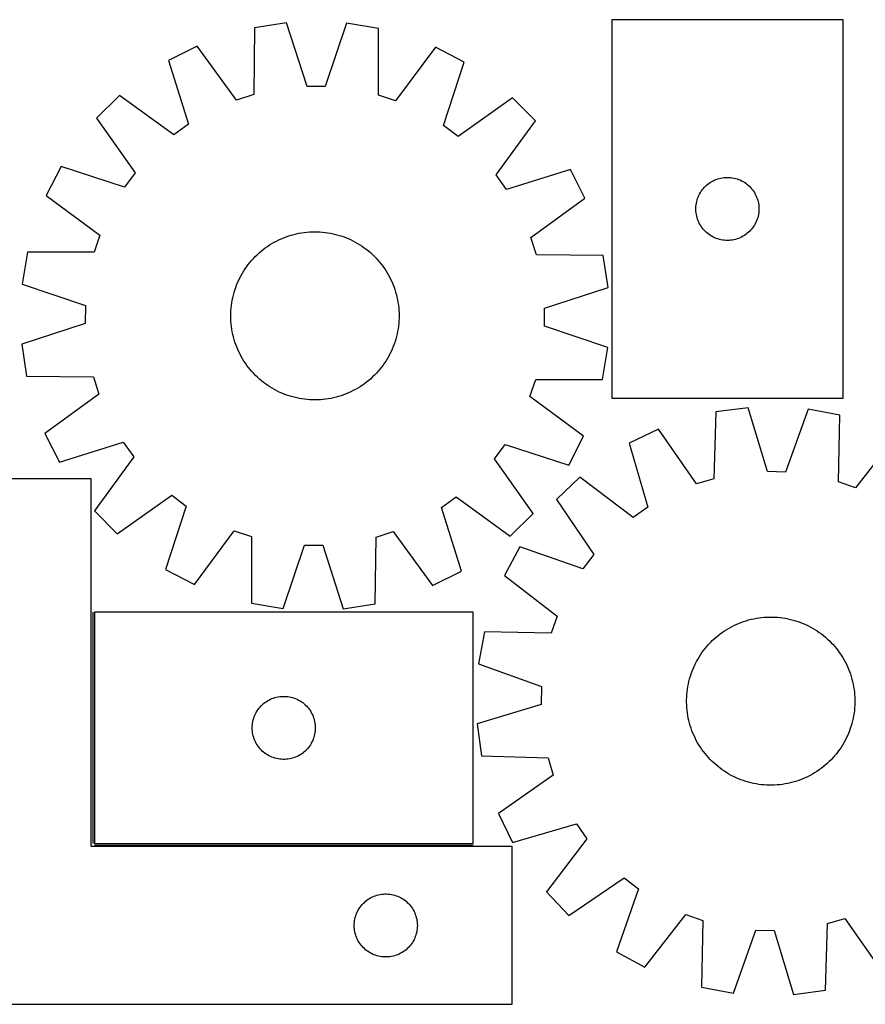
# Model space of a CAD drawing. Header units: millimetres. Extents: x 7 to 1493, y 7 to 475.
# Tile 2 of 5: x 318 to 720, y 7 to 475. Entities that reach past the tile are written whole.
import ezdxf

# ---------------------------------------------------------------- set-up
doc = ezdxf.new("R2010")
doc.units = ezdxf.units.MM
doc.layers.add('COMMON', color=5, linetype='CONTINUOUS', true_color=0x0000ff)
doc.layers.add('CUT', color=7, linetype='CONTINUOUS', true_color=0x000000)

msp = doc.modelspace()

# ---------------------------------------------------------------- linework, layer by layer
at = {"layer": 'COMMON'}
for p, q in [((352.673676, 193.326202), (352.673676, 83.326202)), ((353.423677, 82.576201), (533.423677, 82.576201))]:
    msp.add_line(p, q, dxfattribs=at)
at = {"layer": 'CUT'}
for p, q in [((444.72663, 473.677412), (429.517071, 471.353649)), ((454.543816, 443.468182), (444.72663, 473.677412)), ((473.26505, 473.521335), (463.118031, 443.421289)), ((488.448282, 471.031353), (473.26505, 473.521335)), ((709.314788, 475.204865), (599.314788, 475.204865)), ((599.314788, 475.204865), (599.314788, 295.204865)), ((709.314788, 295.204865), (709.314788, 475.204865)), ((429.517071, 471.353649), (429.168108, 439.591203)), ((488.449816, 439.26699), (488.448282, 471.031353)), ((402.327189, 462.68323), (388.580122, 455.773188)), ((420.999054, 436.986222), (402.327189, 462.68323)), ((515.541703, 462.064057), (496.589889, 436.572814)), ((529.212368, 455.004067), (515.541703, 462.064057)), ((388.580122, 455.773188), (398.063374, 425.457472)), ((519.398098, 424.793889), (529.212368, 455.004067)), ((463.118031, 443.421289), (454.543816, 443.468182)), ((365.400315, 439.124995), (354.461397, 428.305077)), ((391.099125, 420.455611), (365.400315, 439.124995)), ((429.168108, 439.591203), (420.999054, 436.986222)), ((496.589889, 436.572814), (488.449816, 439.26699)), ((552.208696, 438.103335), (526.307222, 419.716155)), ((563.028614, 427.164417), (552.208696, 438.103335)), ((354.461397, 428.305077), (372.848577, 402.403603)), ((544.35923, 401.465607), (563.028614, 427.164417)), ((398.063374, 425.457472), (391.099125, 420.455611)), ((526.307222, 419.716155), (519.398098, 424.793889)), ((337.560665, 405.308749), (330.500674, 391.638084)), ((367.770843, 395.494479), (337.560665, 405.308749)), ((579.676807, 403.98461), (549.36109, 394.501358)), ((586.586849, 390.237542), (579.676807, 403.98461)), ((372.848577, 402.403603), (367.770843, 395.494479)), ((549.36109, 394.501358), (544.35923, 401.465607)), ((646.264346, 397.861498), (646.926567, 398.259144)), ((646.926567, 398.259144), (647.608382, 398.622171)), ((647.608382, 398.622171), (648.30798, 398.949618)), ((648.30798, 398.949618), (649.023507, 399.240617)), ((649.023507, 399.240617), (649.753066, 399.494396)), ((649.753066, 399.494396), (650.494722, 399.710281)), ((650.494722, 399.710281), (651.246507, 399.8877)), ((651.246507, 399.8877), (652.00643, 400.026183)), ((652.00643, 400.026183), (652.772473, 400.125363)), ((652.772473, 400.125363), (653.542607, 400.184976)), ((653.542607, 400.184976), (654.314788, 400.204865)), ((654.314788, 400.204865), (655.08697, 400.184976)), ((655.08697, 400.184976), (655.857103, 400.125363)), ((655.857103, 400.125363), (656.623147, 400.026183)), ((656.623147, 400.026183), (657.383069, 399.8877)), ((657.383069, 399.8877), (658.134855, 399.710281)), ((658.134855, 399.710281), (658.876511, 399.494396)), ((658.876511, 399.494396), (659.60607, 399.240617)), ((659.60607, 399.240617), (660.321597, 398.949618)), ((660.321597, 398.949618), (661.021195, 398.622171)), ((661.021195, 398.622171), (661.703009, 398.259144)), ((661.703009, 398.259144), (662.365231, 397.861498)), ((641.455069, 392.926757), (641.869633, 393.578521)), ((641.869633, 393.578521), (642.3172, 394.208079)), ((642.3172, 394.208079), (642.796582, 394.813763)), ((642.796582, 394.813763), (643.306508, 395.393965)), ((643.306508, 395.393965), (643.845626, 395.947148)), ((643.845626, 395.947148), (644.412507, 396.471844)), ((644.412507, 396.471844), (645.005646, 396.966662)), ((645.005646, 396.966662), (645.623472, 397.43029)), ((645.623472, 397.43029), (646.264346, 397.861498)), ((662.365231, 397.861498), (663.006105, 397.43029)), ((663.006105, 397.43029), (663.623931, 396.966662)), ((663.623931, 396.966662), (664.21707, 396.471844)), ((664.21707, 396.471844), (664.783951, 395.947148)), ((664.783951, 395.947148), (665.323069, 395.393965)), ((665.323069, 395.393965), (665.832995, 394.813763)), ((665.832995, 394.813763), (666.312377, 394.208079)), ((666.312377, 394.208079), (666.759944, 393.578521)), ((666.759944, 393.578521), (667.174508, 392.926757)), ((330.500674, 391.638084), (355.991918, 372.68627)), ((560.889841, 371.565678), (586.586849, 390.237542)), ((639.715823, 388.650181), (639.91254, 389.397149)), ((639.91254, 389.397149), (640.14745, 390.133001)), ((640.14745, 390.133001), (640.419929, 390.855783)), ((640.419929, 390.855783), (640.729254, 391.563581)), ((640.729254, 391.563581), (641.074606, 392.254516)), ((641.074606, 392.254516), (641.455069, 392.926757)), ((667.174508, 392.926757), (667.55497, 392.254516)), ((667.55497, 392.254516), (667.900322, 391.563581)), ((667.900322, 391.563581), (668.209648, 390.855783)), ((668.209648, 390.855783), (668.482127, 390.133001)), ((668.482127, 390.133001), (668.717037, 389.397149)), ((668.717037, 389.397149), (668.913754, 388.650181)), ((639.319761, 385.591084), (639.359526, 386.362497)), ((639.319761, 384.818646), (639.319761, 385.591084)), ((639.359526, 384.047233), (639.319761, 384.818646)), ((639.359526, 386.362497), (639.438948, 387.13084)), ((639.438948, 387.13084), (639.557819, 387.894076)), ((639.557819, 387.894076), (639.715823, 388.650181)), ((668.913754, 388.650181), (669.071758, 387.894076)), ((669.071758, 387.894076), (669.190629, 387.13084)), ((669.190629, 387.13084), (669.270051, 386.362497)), ((669.270051, 386.362497), (669.309815, 385.591084)), ((669.309815, 384.818646), (669.270051, 384.047233)), ((669.309815, 385.591084), (669.309815, 384.818646)), ((639.438948, 383.27889), (639.359526, 384.047233)), ((639.557819, 382.515654), (639.438948, 383.27889)), ((639.715823, 381.759549), (639.557819, 382.515654)), ((639.91254, 381.01258), (639.715823, 381.759549)), ((640.14745, 380.276729), (639.91254, 381.01258)), ((640.419929, 379.553947), (640.14745, 380.276729)), ((640.729254, 378.846149), (640.419929, 379.553947)), ((668.209648, 379.553947), (667.900322, 378.846149)), ((668.482127, 380.276729), (668.209648, 379.553947)), ((668.717037, 381.01258), (668.482127, 380.276729)), ((668.913754, 381.759549), (668.717037, 381.01258)), ((669.071758, 382.515654), (668.913754, 381.759549)), ((669.190629, 383.27889), (669.071758, 382.515654)), ((669.270051, 384.047233), (669.190629, 383.27889)), ((641.074606, 378.155214), (640.729254, 378.846149)), ((641.455069, 377.482973), (641.074606, 378.155214)), ((641.869633, 376.831209), (641.455069, 377.482973)), ((642.3172, 376.201651), (641.869633, 376.831209)), ((642.796582, 375.595967), (642.3172, 376.201651)), ((643.306508, 375.015765), (642.796582, 375.595967)), ((643.845626, 374.462582), (643.306508, 375.015765)), ((665.323069, 375.015765), (664.783951, 374.462582)), ((665.832995, 375.595967), (665.323069, 375.015765)), ((666.312377, 376.201651), (665.832995, 375.595967)), ((666.759944, 376.831209), (666.312377, 376.201651)), ((667.174508, 377.482973), (666.759944, 376.831209)), ((667.55497, 378.155214), (667.174508, 377.482973)), ((667.900322, 378.846149), (667.55497, 378.155214)), ((355.991918, 372.68627), (353.297742, 364.546197)), ((439.989605, 369.927405), (441.116731, 370.482916)), ((441.116731, 370.482916), (442.260751, 371.002749)), ((442.260751, 371.002749), (443.420534, 371.486391)), ((443.420534, 371.486391), (444.594937, 371.933364)), ((444.594937, 371.933364), (445.7828, 372.343229)), ((445.7828, 372.343229), (446.98295, 372.715579)), ((446.98295, 372.715579), (448.194205, 373.050048)), ((448.194205, 373.050048), (449.415368, 373.346305)), ((449.415368, 373.346305), (450.645233, 373.604058)), ((450.645233, 373.604058), (451.882589, 373.823054)), ((451.882589, 373.823054), (453.126212, 374.003075)), ((453.126212, 374.003075), (454.374877, 374.143944)), ((454.374877, 374.143944), (455.62735, 374.245522)), ((455.62735, 374.245522), (456.882395, 374.307709)), ((456.882395, 374.307709), (458.138775, 374.330443)), ((458.138775, 374.330443), (459.395249, 374.313702)), ((459.395249, 374.313702), (460.650577, 374.257502)), ((460.650577, 374.257502), (461.90352, 374.1619)), ((461.90352, 374.1619), (463.152842, 374.026988)), ((463.152842, 374.026988), (464.39731, 373.852902)), ((464.39731, 373.852902), (465.635696, 373.639811)), ((465.635696, 373.639811), (466.866777, 373.387927)), ((466.866777, 373.387927), (468.089339, 373.097498)), ((468.089339, 373.097498), (469.302175, 372.76881)), ((469.302175, 372.76881), (470.504089, 372.402189)), ((470.504089, 372.402189), (471.693893, 371.997996)), ((471.693893, 371.997996), (472.870415, 371.556629)), ((472.870415, 371.556629), (474.032492, 371.078525)), ((474.032492, 371.078525), (475.178978, 370.564155)), ((475.178978, 370.564155), (476.308741, 370.014027)), ((563.494822, 363.396624), (560.889841, 371.565678)), ((644.412507, 373.937886), (643.845626, 374.462582)), ((645.005646, 373.443068), (644.412507, 373.937886)), ((645.623472, 372.97944), (645.005646, 373.443068)), ((646.264346, 372.548232), (645.623472, 372.97944)), ((646.926567, 372.150586), (646.264346, 372.548232)), ((647.608382, 371.787559), (646.926567, 372.150586)), ((648.30798, 371.460111), (647.608382, 371.787559)), ((649.023507, 371.169113), (648.30798, 371.460111)), ((649.753066, 370.915334), (649.023507, 371.169113)), ((650.494722, 370.699449), (649.753066, 370.915334)), ((651.246507, 370.52203), (650.494722, 370.699449)), ((652.00643, 370.383546), (651.246507, 370.52203)), ((652.772473, 370.284367), (652.00643, 370.383546)), ((653.542607, 370.224754), (652.772473, 370.284367)), ((654.314788, 370.204865), (653.542607, 370.224754)), ((655.08697, 370.224754), (654.314788, 370.204865)), ((655.857103, 370.284367), (655.08697, 370.224754)), ((656.623147, 370.383546), (655.857103, 370.284367)), ((657.383069, 370.52203), (656.623147, 370.383546)), ((658.134855, 370.699449), (657.383069, 370.52203)), ((658.876511, 370.915334), (658.134855, 370.699449)), ((659.60607, 371.169113), (658.876511, 370.915334)), ((660.321597, 371.460111), (659.60607, 371.169113)), ((661.021195, 371.787559), (660.321597, 371.460111)), ((661.703009, 372.150586), (661.021195, 371.787559)), ((662.365231, 372.548232), (661.703009, 372.150586)), ((663.006105, 372.97944), (662.365231, 372.548232)), ((663.623931, 373.443068), (663.006105, 372.97944)), ((664.21707, 373.937886), (663.623931, 373.443068)), ((664.783951, 374.462582), (664.21707, 373.937886)), ((432.663781, 365.090188), (433.642582, 365.878195)), ((433.642582, 365.878195), (434.645652, 366.635069)), ((434.645652, 366.635069), (435.672, 367.360062)), ((435.672, 367.360062), (436.720615, 368.052459)), ((436.720615, 368.052459), (437.790461, 368.711577)), ((437.790461, 368.711577), (438.880483, 369.336764)), ((438.880483, 369.336764), (439.989605, 369.927405)), ((476.308741, 370.014027), (477.420668, 369.428683)), ((477.420668, 369.428683), (478.513659, 368.808702)), ((478.513659, 368.808702), (479.586637, 368.154695)), ((479.586637, 368.154695), (480.638543, 367.467308)), ((480.638543, 367.467308), (481.668338, 366.747219)), ((481.668338, 366.747219), (482.675007, 365.995139)), ((482.675007, 365.995139), (483.657555, 365.211809)), ((321.533379, 364.544664), (319.043397, 349.361432)), ((353.297742, 364.546197), (321.533379, 364.544664)), ((427.352923, 359.753936), (428.166728, 360.711395)), ((428.166728, 360.711395), (429.010207, 361.642819)), ((429.010207, 361.642819), (429.882526, 362.547289)), ((429.882526, 362.547289), (430.782825, 363.423913)), ((430.782825, 363.423913), (431.710215, 364.271825)), ((431.710215, 364.271825), (432.663781, 365.090188)), ((483.657555, 365.211809), (484.615014, 364.398003)), ((484.615014, 364.398003), (485.546438, 363.554525)), ((485.546438, 363.554525), (486.450908, 362.682205)), ((486.450908, 362.682205), (487.327531, 361.781907)), ((487.327531, 361.781907), (488.175443, 360.854517)), ((488.175443, 360.854517), (488.993807, 359.900951)), ((595.257268, 363.047661), (563.494822, 363.396624)), ((597.581031, 347.838102), (595.257268, 363.047661)), ((424.410036, 355.683018), (425.097423, 356.734924)), ((425.097423, 356.734924), (425.817513, 357.764719)), ((425.817513, 357.764719), (426.569593, 358.771388)), ((426.569593, 358.771388), (427.352923, 359.753936)), ((488.993807, 359.900951), (489.781814, 358.92215)), ((489.781814, 358.92215), (490.538688, 357.91908)), ((490.538688, 357.91908), (491.263681, 356.892731)), ((491.263681, 356.892731), (491.956078, 355.844116)), ((422.000577, 351.275359), (422.550705, 352.405122)), ((422.550705, 352.405122), (423.136048, 353.517049)), ((423.136048, 353.517049), (423.756029, 354.61004)), ((423.756029, 354.61004), (424.410036, 355.683018)), ((491.956078, 355.844116), (492.615196, 354.77427)), ((492.615196, 354.77427), (493.240383, 353.684249)), ((493.240383, 353.684249), (493.831024, 352.575127)), ((493.831024, 352.575127), (494.386535, 351.448)), ((494.386535, 351.448), (494.906368, 350.303981)), ((319.043397, 349.361432), (349.143443, 339.214412)), ((419.795921, 345.398557), (420.162543, 346.60047)), ((420.162543, 346.60047), (420.566736, 347.790274)), ((420.566736, 347.790274), (421.008102, 348.966796)), ((421.008102, 348.966796), (421.486207, 350.128873)), ((421.486207, 350.128873), (422.000577, 351.275359)), ((494.906368, 350.303981), (495.39001, 349.144198)), ((495.39001, 349.144198), (495.836983, 347.969795)), ((495.836983, 347.969795), (496.246847, 346.781932)), ((496.246847, 346.781932), (496.619198, 345.581781)), ((567.371801, 338.020916), (597.581031, 347.838102)), ((418.924921, 341.732077), (419.176805, 342.963158)), ((419.176805, 342.963158), (419.467234, 344.18572)), ((419.467234, 344.18572), (419.795921, 345.398557)), ((496.619198, 345.581781), (496.953666, 344.370527)), ((496.953666, 344.370527), (497.249924, 343.149364)), ((497.249924, 343.149364), (497.507677, 341.919498)), ((497.507677, 341.919498), (497.726673, 340.682143)), ((349.143443, 339.214412), (349.09655, 330.640197)), ((418.307229, 336.746958), (418.402832, 337.999901)), ((418.402832, 337.999901), (418.537743, 339.249223)), ((418.537743, 339.249223), (418.71183, 340.493691)), ((418.71183, 340.493691), (418.924921, 341.732077)), ((497.726673, 340.682143), (497.906694, 339.43852)), ((497.906694, 339.43852), (498.047563, 338.189855)), ((498.047563, 338.189855), (498.149141, 336.937382)), ((567.324908, 329.4467), (567.371801, 338.020916)), ((418.234289, 334.235156), (418.25103, 335.49163)), ((418.257023, 332.978776), (418.234289, 334.235156)), ((418.25103, 335.49163), (418.307229, 336.746958)), ((418.31921, 331.723731), (418.257023, 332.978776)), ((498.149141, 336.937382), (498.211327, 335.682336)), ((498.217321, 333.169483), (498.161121, 331.914155)), ((498.211327, 335.682336), (498.234062, 334.425957)), ((498.234062, 334.425957), (498.217321, 333.169483)), ((349.09655, 330.640197), (318.88732, 320.823011)), ((418.420788, 330.471258), (418.31921, 331.723731)), ((418.561657, 329.222593), (418.420788, 330.471258)), ((418.741678, 327.97897), (418.561657, 329.222593)), ((418.960673, 326.741615), (418.741678, 327.97897)), ((497.75652, 328.167421), (497.54343, 326.929036)), ((497.930607, 329.411889), (497.75652, 328.167421)), ((498.065519, 330.661212), (497.930607, 329.411889)), ((498.161121, 331.914155), (498.065519, 330.661212)), ((597.424954, 319.299681), (567.324908, 329.4467)), ((419.218427, 325.511749), (418.960673, 326.741615)), ((419.514684, 324.290586), (419.218427, 325.511749)), ((419.849153, 323.079332), (419.514684, 324.290586)), ((496.672429, 323.262556), (496.305808, 322.060643)), ((497.001117, 324.475392), (496.672429, 323.262556)), ((497.291546, 325.697954), (497.001117, 324.475392)), ((497.54343, 326.929036), (497.291546, 325.697954)), ((318.88732, 320.823011), (321.211083, 305.613452)), ((420.221503, 321.879181), (419.849153, 323.079332)), ((420.631367, 320.691318), (420.221503, 321.879181)), ((421.078341, 319.516915), (420.631367, 320.691318)), ((421.561983, 318.357132), (421.078341, 319.516915)), ((494.982144, 318.53224), (494.467774, 317.385754)), ((495.460248, 319.694317), (494.982144, 318.53224)), ((495.901615, 320.870839), (495.460248, 319.694317)), ((496.305808, 322.060643), (495.901615, 320.870839)), ((594.934972, 304.116449), (597.424954, 319.299681)), ((422.081816, 317.213112), (421.561983, 318.357132)), ((422.637327, 316.085986), (422.081816, 317.213112)), ((423.227967, 314.976864), (422.637327, 316.085986)), ((423.853155, 313.886843), (423.227967, 314.976864)), ((424.512272, 312.816996), (423.853155, 313.886843)), ((492.712321, 314.051073), (492.058314, 312.978095)), ((493.332302, 315.144064), (492.712321, 314.051073)), ((493.917646, 316.25599), (493.332302, 315.144064)), ((494.467774, 317.385754), (493.917646, 316.25599)), ((425.204669, 311.768382), (424.512272, 312.816996)), ((425.929662, 310.742033), (425.204669, 311.768382)), ((426.686536, 309.738963), (425.929662, 310.742033)), ((427.474544, 308.760162), (426.686536, 309.738963)), ((489.898757, 309.889725), (489.115428, 308.907177)), ((490.650838, 310.896394), (489.898757, 309.889725)), ((491.370927, 311.926189), (490.650838, 310.896394)), ((492.058314, 312.978095), (491.370927, 311.926189)), ((321.211083, 305.613452), (352.973529, 305.264489)), ((352.973529, 305.264489), (355.578509, 297.095435)), ((428.292907, 307.806596), (427.474544, 308.760162)), ((429.140819, 306.879206), (428.292907, 307.806596)), ((430.017443, 305.978907), (429.140819, 306.879206)), ((430.921913, 305.106588), (430.017443, 305.978907)), ((431.853337, 304.26311), (430.921913, 305.106588)), ((485.685526, 305.2372), (484.758136, 304.389288)), ((486.585824, 306.113824), (485.685526, 305.2372)), ((487.458143, 307.018294), (486.585824, 306.113824)), ((488.301622, 307.949718), (487.458143, 307.018294)), ((489.115428, 308.907177), (488.301622, 307.949718)), ((432.810795, 303.449304), (431.853337, 304.26311)), ((433.793344, 302.665974), (432.810795, 303.449304)), ((434.800013, 301.913894), (433.793344, 302.665974)), ((435.829808, 301.193805), (434.800013, 301.913894)), ((436.881714, 300.506417), (435.829808, 301.193805)), ((437.954692, 299.852411), (436.881714, 300.506417)), ((439.047683, 299.232429), (437.954692, 299.852411)), ((478.677889, 299.949536), (477.587867, 299.324348)), ((479.747735, 300.608654), (478.677889, 299.949536)), ((480.79635, 301.301051), (479.747735, 300.608654)), ((481.822699, 302.026044), (480.79635, 301.301051)), ((482.825769, 302.782917), (481.822699, 302.026044)), ((483.80457, 303.570925), (482.825769, 302.782917)), ((484.758136, 304.389288), (483.80457, 303.570925)), ((560.476433, 295.974843), (563.170609, 304.114916)), ((563.170609, 304.114916), (594.934972, 304.116449)), ((355.578509, 297.095435), (329.881501, 278.423571)), ((440.159609, 298.647086), (439.047683, 299.232429)), ((441.289373, 298.096958), (440.159609, 298.647086)), ((442.435859, 297.582588), (441.289373, 298.096958)), ((443.597936, 297.104484), (442.435859, 297.582588)), ((444.774457, 296.663117), (443.597936, 297.104484)), ((445.964262, 296.258924), (444.774457, 296.663117)), ((447.166175, 295.892302), (445.964262, 296.258924)), ((448.379011, 295.563615), (447.166175, 295.892302)), ((449.601573, 295.273186), (448.379011, 295.563615)), ((450.832655, 295.021302), (449.601573, 295.273186)), ((467.052983, 295.314808), (465.823117, 295.057054)), ((468.274146, 295.611065), (467.052983, 295.314808)), ((469.4854, 295.945534), (468.274146, 295.611065)), ((470.685551, 296.317884), (469.4854, 295.945534)), ((471.873414, 296.727748), (470.685551, 296.317884)), ((473.047817, 297.174722), (471.873414, 296.727748)), ((474.2076, 297.658364), (473.047817, 297.174722)), ((475.351619, 298.178197), (474.2076, 297.658364)), ((476.478746, 298.733708), (475.351619, 298.178197)), ((477.587867, 299.324348), (476.478746, 298.733708)), ((585.967676, 277.023029), (560.476433, 295.974843)), ((599.314788, 295.204865), (709.314788, 295.204865)), ((452.07104, 294.808211), (450.832655, 295.021302)), ((453.315508, 294.634124), (452.07104, 294.808211)), ((454.56483, 294.499213), (453.315508, 294.634124)), ((455.817774, 294.403611), (454.56483, 294.499213)), ((457.073102, 294.347411), (455.817774, 294.403611)), ((458.329576, 294.33067), (457.073102, 294.347411)), ((459.585955, 294.353404), (458.329576, 294.33067)), ((460.841001, 294.415591), (459.585955, 294.353404)), ((462.093474, 294.517169), (460.841001, 294.415591)), ((463.342138, 294.658038), (462.093474, 294.517169)), ((464.585762, 294.838059), (463.342138, 294.658038)), ((465.823117, 295.057054), (464.585762, 294.838059)), ((664.135545, 290.638959), (648.883486, 288.612819)), ((673.3606, 260.243678), (664.135545, 290.638959)), ((648.883486, 288.612819), (647.913985, 256.863255)), ((692.665468, 289.9253), (681.932263, 260.029263)), ((707.79715, 287.139129), (692.665468, 289.9253)), ((707.17804, 255.3808), (707.79715, 287.139129)), ((329.881501, 278.423571), (336.791543, 264.676503)), ((578.907686, 263.352364), (585.967676, 277.023029)), ((621.529384, 280.475317), (607.649926, 273.835198)), ((639.695591, 254.418386), (621.529384, 280.475317)), ((734.710187, 277.644168), (715.263918, 252.52809)), ((336.791543, 264.676503), (367.10726, 274.159755)), ((367.10726, 274.159755), (372.109121, 267.195506)), ((543.619773, 266.25751), (548.697508, 273.166633)), ((548.697508, 273.166633), (578.907686, 263.352364)), ((607.649926, 273.835198), (616.53903, 243.339976)), ((372.109121, 267.195506), (353.439737, 241.496696)), ((562.006954, 240.356036), (543.619773, 266.25751)), ((584.149255, 257.643092), (573.001016, 247.038975)), ((609.47838, 238.475144), (584.149255, 257.643092)), ((681.932263, 260.029263), (673.3606, 260.243678)), ((351.923676, 256.826201), (251.923676, 256.826201)), ((351.923676, 81.826201), (351.923676, 256.826201)), ((647.913985, 256.863255), (639.695591, 254.418386)), ((715.263918, 252.52809), (707.17804, 255.3808)), ((364.259655, 230.557778), (390.161129, 248.944958)), ((390.161129, 248.944958), (397.070252, 243.867224)), ((397.070252, 243.867224), (387.255983, 213.657046)), ((518.404977, 243.203641), (525.369225, 248.205502)), ((525.369225, 248.205502), (551.068036, 229.536118)), ((573.001016, 247.038975), (590.878598, 220.783179)), ((353.439737, 241.496696), (364.259655, 230.557778)), ((527.888229, 212.887925), (518.404977, 243.203641)), ((551.068036, 229.536118), (562.006954, 240.356036)), ((616.53903, 243.339976), (609.47838, 238.475144)), ((400.926648, 206.597055), (419.878462, 232.088299)), ((419.878462, 232.088299), (428.018535, 229.394123)), ((487.300243, 229.06991), (495.469297, 231.674891)), ((495.469297, 231.674891), (514.141161, 205.977882)), ((428.018535, 229.394123), (428.020068, 197.62976)), ((443.2033, 195.139778), (453.350319, 225.239824)), ((453.350319, 225.239824), (461.924535, 225.192931)), ((461.924535, 225.192931), (471.741721, 194.983701)), ((486.95128, 197.307464), (487.300243, 229.06991)), ((555.654186, 224.37726), (548.328433, 210.84715)), ((585.666836, 213.974588), (555.654186, 224.37726)), ((590.878598, 220.783179), (585.666836, 213.974588)), ((387.255983, 213.657046), (400.926648, 206.597055)), ((514.141161, 205.977882), (527.888229, 212.887925)), ((548.328433, 210.84715), (573.444511, 191.400881)), ((428.020068, 197.62976), (443.2033, 195.139778)), ((471.741721, 194.983701), (486.95128, 197.307464)), ((533.423677, 193.326202), (353.423677, 193.326202)), ((353.423677, 193.326202), (353.423677, 83.326202)), ((533.423677, 83.326202), (533.423677, 193.326202)), ((573.444511, 191.400881), (570.591801, 183.315003)), ((657.372257, 187.001315), (658.510022, 187.534697)), ((658.510022, 187.534697), (659.663981, 188.032078)), ((659.663981, 188.032078), (660.832992, 188.492966)), ((660.832992, 188.492966), (662.015904, 188.916908)), ((662.015904, 188.916908), (663.211549, 189.303484)), ((663.211549, 189.303484), (664.418746, 189.652314)), ((664.418746, 189.652314), (665.636304, 189.963052)), ((665.636304, 189.963052), (666.863022, 190.235392)), ((666.863022, 190.235392), (668.09769, 190.469066)), ((668.09769, 190.469066), (669.339087, 190.663843)), ((669.339087, 190.663843), (670.585991, 190.819531)), ((670.585991, 190.819531), (671.837169, 190.935975)), ((671.837169, 190.935975), (673.091388, 191.013062)), ((673.091388, 191.013062), (674.347409, 191.050714)), ((674.347409, 191.050714), (675.603993, 191.048896)), ((675.603993, 191.048896), (676.8599, 191.007608)), ((676.8599, 191.007608), (678.11389, 190.926891)), ((678.11389, 190.926891), (679.364727, 190.806826)), ((679.364727, 190.806826), (680.611174, 190.64753)), ((680.611174, 190.64753), (681.852003, 190.449161)), ((681.852003, 190.449161), (683.085989, 190.211914)), ((683.085989, 190.211914), (684.311914, 189.936024)), ((684.311914, 189.936024), (685.528568, 189.621763)), ((685.528568, 189.621763), (686.73475, 189.26944)), ((686.73475, 189.26944), (687.92927, 188.879405)), ((687.92927, 188.879405), (689.11095, 188.452041)), ((689.11095, 188.452041), (690.278623, 187.987771)), ((690.278623, 187.987771), (691.431137, 187.487052)), ((691.431137, 187.487052), (692.567354, 186.950379)), ((538.833472, 183.934113), (536.0473, 168.802431)), ((570.591801, 183.315003), (538.833472, 183.934113)), ((649.953318, 182.30816), (650.947328, 183.076893)), ((650.947328, 183.076893), (651.964995, 183.814023)), ((651.964995, 183.814023), (653.005314, 184.518824)), ((653.005314, 184.518824), (654.067257, 185.1906)), ((654.067257, 185.1906), (655.149778, 185.828688)), ((655.149778, 185.828688), (656.251807, 186.432458)), ((656.251807, 186.432458), (657.372257, 187.001315)), ((692.567354, 186.950379), (693.686153, 186.378282)), ((693.686153, 186.378282), (694.786429, 185.771324)), ((694.786429, 185.771324), (695.867098, 185.130105)), ((695.867098, 185.130105), (696.927093, 184.455259)), ((696.927093, 184.455259), (697.965367, 183.747449)), ((697.965367, 183.747449), (698.980896, 183.007377)), ((698.980896, 183.007377), (699.972678, 182.23577)), ((644.539208, 177.076696), (645.371566, 178.018071)), ((645.371566, 178.018071), (646.233083, 178.932836)), ((646.233083, 178.932836), (647.122908, 179.82009)), ((647.122908, 179.82009), (648.040163, 180.678955)), ((648.040163, 180.678955), (648.983944, 181.508585)), ((648.983944, 181.508585), (649.953318, 182.30816)), ((699.972678, 182.23577), (700.939733, 181.433392)), ((700.939733, 181.433392), (701.881108, 180.601034)), ((701.881108, 180.601034), (702.795874, 179.739518)), ((702.795874, 179.739518), (703.683127, 178.849693)), ((703.683127, 178.849693), (704.541992, 177.932437)), ((641.517342, 173.064056), (642.225151, 174.10233)), ((642.225151, 174.10233), (642.965224, 175.117859)), ((642.965224, 175.117859), (643.73683, 176.10964)), ((643.73683, 176.10964), (644.539208, 177.076696)), ((704.541992, 177.932437), (705.371622, 176.988657)), ((705.371622, 176.988657), (706.171197, 176.019283)), ((706.171197, 176.019283), (706.93993, 175.025272)), ((706.93993, 175.025272), (707.67706, 174.007606)), ((707.67706, 174.007606), (708.381861, 172.967287)), ((536.0473, 168.802431), (565.943338, 158.069225)), ((638.485548, 167.568099), (639.022221, 168.704316)), ((639.022221, 168.704316), (639.594319, 169.823115)), ((639.594319, 169.823115), (640.201277, 170.923392)), ((640.201277, 170.923392), (640.842495, 172.004061)), ((640.842495, 172.004061), (641.517342, 173.064056)), ((708.381861, 172.967287), (709.053637, 171.905344)), ((709.053637, 171.905344), (709.691725, 170.822823)), ((709.691725, 170.822823), (710.295495, 169.720794)), ((710.295495, 169.720794), (710.864352, 168.600344)), ((636.70316, 162.871713), (637.093196, 164.066233)), ((637.093196, 164.066233), (637.520559, 165.247913)), ((637.520559, 165.247913), (637.98483, 166.415586)), ((637.98483, 166.415586), (638.485548, 167.568099)), ((710.864352, 168.600344), (711.397734, 167.462578)), ((711.397734, 167.462578), (711.895115, 166.30862)), ((711.895115, 166.30862), (712.356003, 165.139608)), ((712.356003, 165.139608), (712.779945, 163.956697)), ((712.779945, 163.956697), (713.166521, 162.761052)), ((635.760687, 159.222952), (636.036577, 160.448876)), ((636.036577, 160.448876), (636.350838, 161.66553)), ((636.350838, 161.66553), (636.70316, 162.871713)), ((713.166521, 162.761052), (713.515351, 161.553855)), ((713.515351, 161.553855), (713.826089, 160.336297)), ((713.826089, 160.336297), (714.09843, 159.109578)), ((565.943338, 158.069225), (565.728923, 149.497563)), ((635.045709, 154.250853), (635.165775, 155.501689)), ((635.165775, 155.501689), (635.325071, 156.748137)), ((635.325071, 156.748137), (635.52344, 157.988966)), ((635.52344, 157.988966), (635.760687, 159.222952)), ((714.09843, 159.109578), (714.332104, 157.874911)), ((714.332104, 157.874911), (714.526881, 156.633513)), ((714.526881, 156.633513), (714.682568, 155.38661)), ((714.682568, 155.38661), (714.799013, 154.135431)), ((433.81478, 149.844408), (434.420463, 150.32379)), ((434.420463, 150.32379), (435.050021, 150.771357)), ((435.050021, 150.771357), (435.701785, 151.185921)), ((435.701785, 151.185921), (436.374026, 151.566384)), ((436.374026, 151.566384), (437.064961, 151.911736)), ((437.064961, 151.911736), (437.772759, 152.221061)), ((437.772759, 152.221061), (438.495542, 152.49354)), ((438.495542, 152.49354), (439.231393, 152.72845)), ((439.231393, 152.72845), (439.978361, 152.925167)), ((439.978361, 152.925167), (440.734466, 153.083171)), ((440.734466, 153.083171), (441.497702, 153.202042)), ((441.497702, 153.202042), (442.266045, 153.281465)), ((442.266045, 153.281465), (443.037459, 153.321229)), ((443.037459, 153.321229), (443.809896, 153.321229)), ((443.809896, 153.321229), (444.581309, 153.281465)), ((444.581309, 153.281465), (445.349653, 153.202042)), ((445.349653, 153.202042), (446.112889, 153.083171)), ((446.112889, 153.083171), (446.868993, 152.925167)), ((446.868993, 152.925167), (447.615962, 152.72845)), ((447.615962, 152.72845), (448.351813, 152.49354)), ((448.351813, 152.49354), (449.074596, 152.221061)), ((449.074596, 152.221061), (449.782393, 151.911736)), ((449.782393, 151.911736), (450.473328, 151.566384)), ((450.473328, 151.566384), (451.145569, 151.185921)), ((451.145569, 151.185921), (451.797333, 150.771357)), ((451.797333, 150.771357), (452.426891, 150.32379)), ((452.426891, 150.32379), (453.032575, 149.844408)), ((634.921886, 150.484372), (634.923705, 151.740956)), ((634.959539, 149.228351), (634.921886, 150.484372)), ((634.923705, 151.740956), (634.964993, 152.996863)), ((634.964993, 152.996863), (635.045709, 154.250853)), ((714.799013, 154.135431), (714.876099, 152.881213)), ((714.911933, 150.368607), (714.870645, 149.112701)), ((714.876099, 152.881213), (714.913752, 151.625192)), ((714.913752, 151.625192), (714.911933, 150.368607)), ((430.006371, 145.032609), (430.369399, 145.714423)), ((430.369399, 145.714423), (430.767044, 146.376645)), ((430.767044, 146.376645), (431.198252, 147.017518)), ((431.198252, 147.017518), (431.66188, 147.635344)), ((431.66188, 147.635344), (432.156698, 148.228484)), ((432.156698, 148.228484), (432.681394, 148.795364)), ((432.681394, 148.795364), (433.234577, 149.334482)), ((433.234577, 149.334482), (433.81478, 149.844408)), ((453.032575, 149.844408), (453.612777, 149.334482)), ((453.612777, 149.334482), (454.16596, 148.795364)), ((454.16596, 148.795364), (454.690656, 148.228484)), ((454.690656, 148.228484), (455.185474, 147.635344)), ((455.185474, 147.635344), (455.649102, 147.017518)), ((455.649102, 147.017518), (456.080311, 146.376645)), ((456.080311, 146.376645), (456.477956, 145.714423)), ((456.477956, 145.714423), (456.840983, 145.032609)), ((565.728923, 149.497563), (535.333642, 140.272508)), ((635.036625, 147.974132), (634.959539, 149.228351)), ((635.15307, 146.722954), (635.036625, 147.974132)), ((635.308757, 145.47605), (635.15307, 146.722954)), ((635.503534, 144.234652), (635.308757, 145.47605)), ((714.510567, 145.361427), (714.312198, 144.120598)), ((714.669863, 146.607874), (714.510567, 145.361427)), ((714.789929, 147.85871), (714.669863, 146.607874)), ((714.870645, 149.112701), (714.789929, 147.85871)), ((428.503179, 139.868517), (428.602359, 140.63456)), ((428.602359, 140.63456), (428.740842, 141.394483)), ((428.740842, 141.394483), (428.918261, 142.146269)), ((428.918261, 142.146269), (429.134147, 142.887924)), ((429.134147, 142.887924), (429.387925, 143.617483)), ((429.387925, 143.617483), (429.678924, 144.33301)), ((429.678924, 144.33301), (430.006371, 145.032609)), ((456.840983, 145.032609), (457.168431, 144.33301)), ((457.168431, 144.33301), (457.45943, 143.617483)), ((457.45943, 143.617483), (457.713208, 142.887924)), ((457.713208, 142.887924), (457.929093, 142.146269)), ((457.929093, 142.146269), (458.106513, 141.394483)), ((458.106513, 141.394483), (458.244996, 140.63456)), ((458.244996, 140.63456), (458.344175, 139.868517)), ((635.737208, 142.999985), (635.503534, 144.234652)), ((636.009549, 141.773267), (635.737208, 142.999985)), ((636.320287, 140.555708), (636.009549, 141.773267)), ((636.669117, 139.348511), (636.320287, 140.555708)), ((713.799061, 141.660687), (713.4848, 140.444033)), ((714.074951, 142.886612), (713.799061, 141.660687)), ((714.312198, 144.120598), (714.074951, 142.886612)), ((428.423677, 138.326202), (428.443566, 139.098383)), ((428.443566, 137.55402), (428.423677, 138.326202)), ((428.443566, 139.098383), (428.503179, 139.868517)), ((428.503179, 136.783887), (428.443566, 137.55402)), ((428.602359, 136.017843), (428.503179, 136.783887)), ((428.740842, 135.257921), (428.602359, 136.017843)), ((458.244996, 136.017843), (458.106513, 135.257921)), ((458.344175, 136.783887), (458.244996, 136.017843)), ((458.344175, 139.868517), (458.403789, 139.098383)), ((458.403789, 137.55402), (458.344175, 136.783887)), ((458.403789, 139.098383), (458.423677, 138.326202)), ((458.423677, 138.326202), (458.403789, 137.55402)), ((535.333642, 140.272508), (537.359782, 125.020449)), ((637.055693, 138.152867), (636.669117, 139.348511)), ((637.479634, 136.969955), (637.055693, 138.152867)), ((637.940523, 135.800943), (637.479634, 136.969955)), ((712.315079, 136.861651), (711.850808, 135.693978)), ((712.742442, 138.04333), (712.315079, 136.861651)), ((713.132478, 139.237851), (712.742442, 138.04333)), ((713.4848, 140.444033), (713.132478, 139.237851)), ((428.918261, 134.506135), (428.740842, 135.257921)), ((429.134147, 133.764479), (428.918261, 134.506135)), ((429.387925, 133.03492), (429.134147, 133.764479)), ((429.678924, 132.319393), (429.387925, 133.03492)), ((430.006371, 131.619795), (429.678924, 132.319393)), ((430.369399, 130.937981), (430.006371, 131.619795)), ((456.840983, 131.619795), (456.477956, 130.937981)), ((457.168431, 132.319393), (456.840983, 131.619795)), ((457.45943, 133.03492), (457.168431, 132.319393)), ((457.713208, 133.764479), (457.45943, 133.03492)), ((457.929093, 134.506135), (457.713208, 133.764479)), ((458.106513, 135.257921), (457.929093, 134.506135)), ((638.437904, 134.646985), (637.940523, 135.800943)), ((638.971286, 133.50922), (638.437904, 134.646985)), ((639.540143, 132.388769), (638.971286, 133.50922)), ((640.143913, 131.28674), (639.540143, 132.388769)), ((640.782001, 130.20422), (640.143913, 131.28674)), ((709.634361, 131.186171), (708.993143, 130.105502)), ((710.241319, 132.286448), (709.634361, 131.186171)), ((710.813417, 133.405247), (710.241319, 132.286448)), ((711.35009, 134.541464), (710.813417, 133.405247)), ((711.850808, 135.693978), (711.35009, 134.541464)), ((430.767044, 130.275759), (430.369399, 130.937981)), ((431.198252, 129.634885), (430.767044, 130.275759)), ((431.66188, 129.017059), (431.198252, 129.634885)), ((432.156698, 128.42392), (431.66188, 129.017059)), ((432.681394, 127.857039), (432.156698, 128.42392)), ((433.234577, 127.317921), (432.681394, 127.857039)), ((433.81478, 126.807995), (433.234577, 127.317921)), ((434.420463, 126.328613), (433.81478, 126.807995)), ((453.032575, 126.807995), (452.426891, 126.328613)), ((453.612777, 127.317921), (453.032575, 126.807995)), ((454.16596, 127.857039), (453.612777, 127.317921)), ((454.690656, 128.42392), (454.16596, 127.857039)), ((455.185474, 129.017059), (454.690656, 128.42392)), ((455.649102, 129.634885), (455.185474, 129.017059)), ((456.080311, 130.275759), (455.649102, 129.634885)), ((456.477956, 130.937981), (456.080311, 130.275759)), ((641.453777, 129.142276), (640.782001, 130.20422)), ((642.158578, 128.101958), (641.453777, 129.142276)), ((642.895708, 127.084291), (642.158578, 128.101958)), ((643.66444, 126.09028), (642.895708, 127.084291)), ((706.870414, 126.991705), (706.098808, 125.999923)), ((707.610487, 128.007234), (706.870414, 126.991705)), ((708.318296, 129.045508), (707.610487, 128.007234)), ((708.993143, 130.105502), (708.318296, 129.045508)), ((435.050021, 125.881047), (434.420463, 126.328613)), ((435.701785, 125.466482), (435.050021, 125.881047)), ((436.374026, 125.08602), (435.701785, 125.466482)), ((437.064961, 124.740668), (436.374026, 125.08602)), ((437.772759, 124.431342), (437.064961, 124.740668)), ((438.495542, 124.158863), (437.772759, 124.431342)), ((439.231393, 123.923954), (438.495542, 124.158863)), ((439.978361, 123.727236), (439.231393, 123.923954)), ((440.734466, 123.569232), (439.978361, 123.727236)), ((441.497702, 123.450362), (440.734466, 123.569232)), ((442.266045, 123.370939), (441.497702, 123.450362)), ((443.037459, 123.331175), (442.266045, 123.370939)), ((443.809896, 123.331175), (443.037459, 123.331175)), ((444.581309, 123.370939), (443.809896, 123.331175)), ((445.349653, 123.450362), (444.581309, 123.370939)), ((446.112889, 123.569232), (445.349653, 123.450362)), ((446.868993, 123.727236), (446.112889, 123.569232)), ((447.615962, 123.923954), (446.868993, 123.727236)), ((448.351813, 124.158863), (447.615962, 123.923954)), ((449.074596, 124.431342), (448.351813, 124.158863)), ((449.782393, 124.740668), (449.074596, 124.431342)), ((450.473328, 125.08602), (449.782393, 124.740668)), ((451.145569, 125.466482), (450.473328, 125.08602)), ((451.797333, 125.881047), (451.145569, 125.466482)), ((452.426891, 126.328613), (451.797333, 125.881047)), ((537.359782, 125.020449), (569.109346, 124.050947)), ((569.109346, 124.050947), (571.554215, 115.832554)), ((644.464016, 125.120906), (643.66444, 126.09028)), ((645.293646, 124.177126), (644.464016, 125.120906)), ((646.152511, 123.259871), (645.293646, 124.177126)), ((647.039764, 122.370046), (646.152511, 123.259871)), ((647.95453, 121.508529), (647.039764, 122.370046)), ((702.71273, 122.289474), (701.795475, 121.430609)), ((703.602555, 123.176727), (702.71273, 122.289474)), ((704.464072, 124.091493), (703.602555, 123.176727)), ((705.29643, 125.032868), (704.464072, 124.091493)), ((706.098808, 125.999923), (705.29643, 125.032868)), ((648.895905, 120.676171), (647.95453, 121.508529)), ((649.86296, 119.873793), (648.895905, 120.676171)), ((650.854742, 119.102187), (649.86296, 119.873793)), ((651.870271, 118.362114), (650.854742, 119.102187)), ((652.908545, 117.654305), (651.870271, 118.362114)), ((653.968539, 116.979458), (652.908545, 117.654305)), ((696.830324, 117.59074), (695.768381, 116.918964)), ((697.870643, 118.295541), (696.830324, 117.59074)), ((698.88831, 119.032671), (697.870643, 118.295541)), ((699.88232, 119.801403), (698.88831, 119.032671)), ((700.851694, 120.600979), (699.88232, 119.801403)), ((701.795475, 121.430609), (700.851694, 120.600979)), ((571.554215, 115.832554), (545.497283, 97.666347)), ((655.049208, 116.338239), (653.968539, 116.979458)), ((656.149485, 115.731282), (655.049208, 116.338239)), ((657.268284, 115.159184), (656.149485, 115.731282)), ((658.404501, 114.622511), (657.268284, 115.159184)), ((659.557015, 114.121792), (658.404501, 114.622511)), ((660.724688, 113.657522), (659.557015, 114.121792)), ((661.906368, 113.230158), (660.724688, 113.657522)), ((663.100888, 112.840123), (661.906368, 113.230158)), ((664.30707, 112.487801), (663.100888, 112.840123)), ((665.523724, 112.17354), (664.30707, 112.487801)), ((685.416892, 112.45725), (684.199334, 112.146512)), ((686.624089, 112.806079), (685.416892, 112.45725)), ((687.819734, 113.192656), (686.624089, 112.806079)), ((689.002646, 113.616597), (687.819734, 113.192656)), ((690.171657, 114.077486), (689.002646, 113.616597)), ((691.325616, 114.574867), (690.171657, 114.077486)), ((692.463381, 115.108249), (691.325616, 114.574867)), ((693.583831, 115.677105), (692.463381, 115.108249)), ((694.68586, 116.280876), (693.583831, 115.677105)), ((695.768381, 116.918964), (694.68586, 116.280876)), ((666.749649, 111.89765), (665.523724, 112.17354)), ((667.983635, 111.660403), (666.749649, 111.89765)), ((669.224464, 111.462034), (667.983635, 111.660403)), ((670.470911, 111.302738), (669.224464, 111.462034)), ((671.721748, 111.182672), (670.470911, 111.302738)), ((672.975738, 111.101956), (671.721748, 111.182672)), ((674.231645, 111.060668), (672.975738, 111.101956)), ((675.488229, 111.058849), (674.231645, 111.060668)), ((676.74425, 111.096502), (675.488229, 111.058849)), ((677.998469, 111.173588), (676.74425, 111.096502)), ((679.249647, 111.290033), (677.998469, 111.173588)), ((680.496551, 111.44572), (679.249647, 111.290033)), ((681.737948, 111.640497), (680.496551, 111.44572)), ((682.972616, 111.874171), (681.737948, 111.640497)), ((684.199334, 112.146512), (682.972616, 111.874171)), ((545.497283, 97.666347), (552.137403, 83.786889)), ((552.137403, 83.786889), (582.632625, 92.675993)), ((582.632625, 92.675993), (587.497457, 85.615342)), ((587.497457, 85.615342), (568.329509, 60.286218)), ((551.923676, 81.826201), (351.923676, 81.826201)), ((353.423677, 83.326202), (533.423677, 83.326202)), ((551.923676, 6.826201), (551.923676, 81.826201)), ((578.933626, 49.137979), (605.189422, 67.015561)), ((605.189422, 67.015561), (611.998012, 61.803799)), ((611.998012, 61.803799), (601.595341, 31.791149)), ((482.314779, 55.844407), (482.920462, 56.323789)), ((482.920462, 56.323789), (483.55002, 56.771356)), ((483.55002, 56.771356), (484.201784, 57.18592)), ((484.201784, 57.18592), (484.874025, 57.566383)), ((484.874025, 57.566383), (485.56496, 57.911735)), ((485.56496, 57.911735), (486.272758, 58.22106)), ((486.272758, 58.22106), (486.995541, 58.493539)), ((486.995541, 58.493539), (487.731392, 58.728449)), ((487.731392, 58.728449), (488.47836, 58.925166)), ((488.47836, 58.925166), (489.234465, 59.08317)), ((489.234465, 59.08317), (489.997701, 59.202041)), ((489.997701, 59.202041), (490.766044, 59.281464)), ((490.766044, 59.281464), (491.537458, 59.321228)), ((491.537458, 59.321228), (492.309895, 59.321228)), ((492.309895, 59.321228), (493.081308, 59.281464)), ((493.081308, 59.281464), (493.849652, 59.202041)), ((493.849652, 59.202041), (494.612888, 59.08317)), ((494.612888, 59.08317), (495.368992, 58.925166)), ((495.368992, 58.925166), (496.115961, 58.728449)), ((496.115961, 58.728449), (496.851812, 58.493539)), ((496.851812, 58.493539), (497.574595, 58.22106)), ((497.574595, 58.22106), (498.282392, 57.911735)), ((498.282392, 57.911735), (498.973327, 57.566383)), ((498.973327, 57.566383), (499.645568, 57.18592)), ((499.645568, 57.18592), (500.297332, 56.771356)), ((500.297332, 56.771356), (500.92689, 56.323789)), ((500.92689, 56.323789), (501.532574, 55.844407)), ((568.329509, 60.286218), (578.933626, 49.137979)), ((478.50637, 51.032608), (478.869398, 51.714422)), ((478.869398, 51.714422), (479.267043, 52.376644)), ((479.267043, 52.376644), (479.698251, 53.017517)), ((479.698251, 53.017517), (480.161879, 53.635343)), ((480.161879, 53.635343), (480.656697, 54.228483)), ((480.656697, 54.228483), (481.181393, 54.795363)), ((481.181393, 54.795363), (481.734576, 55.334481)), ((481.734576, 55.334481), (482.314779, 55.844407)), ((501.532574, 55.844407), (502.112776, 55.334481)), ((502.112776, 55.334481), (502.665959, 54.795363)), ((502.665959, 54.795363), (503.190655, 54.228483)), ((503.190655, 54.228483), (503.685473, 53.635343)), ((503.685473, 53.635343), (504.149101, 53.017517)), ((504.149101, 53.017517), (504.58031, 52.376644)), ((504.58031, 52.376644), (504.977955, 51.714422)), ((504.977955, 51.714422), (505.340982, 51.032608)), ((477.102358, 46.634559), (477.240841, 47.394482)), ((477.240841, 47.394482), (477.41826, 48.146268)), ((477.41826, 48.146268), (477.634146, 48.887923)), ((477.634146, 48.887923), (477.887924, 49.617482)), ((477.887924, 49.617482), (478.178923, 50.333009)), ((478.178923, 50.333009), (478.50637, 51.032608)), ((505.340982, 51.032608), (505.66843, 50.333009)), ((505.66843, 50.333009), (505.959429, 49.617482)), ((505.959429, 49.617482), (506.213207, 48.887923)), ((506.213207, 48.887923), (506.429092, 48.146268)), ((506.429092, 48.146268), (506.606512, 47.394482)), ((506.606512, 47.394482), (506.744995, 46.634559)), ((615.125451, 24.465395), (634.57172, 49.581473)), ((634.57172, 49.581473), (642.657597, 46.728763)), ((701.921653, 45.246309), (710.140047, 47.691178)), ((710.140047, 47.691178), (728.306254, 21.634246)), ((476.923676, 44.326201), (476.943565, 45.098382)), ((476.943565, 43.554019), (476.923676, 44.326201)), ((476.943565, 45.098382), (477.003178, 45.868516)), ((477.003178, 42.783886), (476.943565, 43.554019)), ((477.003178, 45.868516), (477.102358, 46.634559)), ((477.102358, 42.017842), (477.003178, 42.783886)), ((506.744995, 46.634559), (506.844174, 45.868516)), ((506.844174, 42.783886), (506.744995, 42.017842)), ((506.844174, 45.868516), (506.903788, 45.098382)), ((506.903788, 43.554019), (506.844174, 42.783886)), ((506.903788, 45.098382), (506.923676, 44.326201)), ((506.923676, 44.326201), (506.903788, 43.554019)), ((642.657597, 46.728763), (642.038488, 14.970434)), ((700.952152, 13.496745), (701.921653, 45.246309)), ((477.240841, 41.25792), (477.102358, 42.017842)), ((477.41826, 40.506134), (477.240841, 41.25792)), ((477.634146, 39.764478), (477.41826, 40.506134)), ((477.887924, 39.034919), (477.634146, 39.764478)), ((478.178923, 38.319392), (477.887924, 39.034919)), ((478.50637, 37.619794), (478.178923, 38.319392)), ((478.869398, 36.93798), (478.50637, 37.619794)), ((505.340982, 37.619794), (504.977955, 36.93798)), ((505.66843, 38.319392), (505.340982, 37.619794)), ((505.959429, 39.034919), (505.66843, 38.319392)), ((506.213207, 39.764478), (505.959429, 39.034919)), ((506.429092, 40.506134), (506.213207, 39.764478)), ((506.606512, 41.25792), (506.429092, 40.506134)), ((506.744995, 42.017842), (506.606512, 41.25792)), ((657.17017, 12.184263), (667.903375, 42.0803)), ((667.903375, 42.0803), (676.475038, 41.865885)), ((676.475038, 41.865885), (685.700093, 11.470604)), ((479.267043, 36.275758), (478.869398, 36.93798)), ((479.698251, 35.634884), (479.267043, 36.275758)), ((480.161879, 35.017058), (479.698251, 35.634884)), ((480.656697, 34.423919), (480.161879, 35.017058)), ((481.181393, 33.857038), (480.656697, 34.423919)), ((481.734576, 33.31792), (481.181393, 33.857038)), ((482.314779, 32.807994), (481.734576, 33.31792)), ((482.920462, 32.328612), (482.314779, 32.807994)), ((501.532574, 32.807994), (500.92689, 32.328612)), ((502.112776, 33.31792), (501.532574, 32.807994)), ((502.665959, 33.857038), (502.112776, 33.31792)), ((503.190655, 34.423919), (502.665959, 33.857038)), ((503.685473, 35.017058), (503.190655, 34.423919)), ((504.149101, 35.634884), (503.685473, 35.017058)), ((504.58031, 36.275758), (504.149101, 35.634884)), ((504.977955, 36.93798), (504.58031, 36.275758)), ((483.55002, 31.881046), (482.920462, 32.328612)), ((484.201784, 31.466481), (483.55002, 31.881046)), ((484.874025, 31.086019), (484.201784, 31.466481)), ((485.56496, 30.740667), (484.874025, 31.086019)), ((486.272758, 30.431341), (485.56496, 30.740667)), ((486.995541, 30.158862), (486.272758, 30.431341)), ((487.731392, 29.923953), (486.995541, 30.158862)), ((488.47836, 29.727235), (487.731392, 29.923953)), ((489.234465, 29.569231), (488.47836, 29.727235)), ((489.997701, 29.450361), (489.234465, 29.569231)), ((490.766044, 29.370938), (489.997701, 29.450361)), ((491.537458, 29.331174), (490.766044, 29.370938)), ((492.309895, 29.331174), (491.537458, 29.331174)), ((493.081308, 29.370938), (492.309895, 29.331174)), ((493.849652, 29.450361), (493.081308, 29.370938)), ((494.612888, 29.569231), (493.849652, 29.450361)), ((495.368992, 29.727235), (494.612888, 29.569231)), ((496.115961, 29.923953), (495.368992, 29.727235)), ((496.851812, 30.158862), (496.115961, 29.923953)), ((497.574595, 30.431341), (496.851812, 30.158862)), ((498.282392, 30.740667), (497.574595, 30.431341)), ((498.973327, 31.086019), (498.282392, 30.740667)), ((499.645568, 31.466481), (498.973327, 31.086019)), ((500.297332, 31.881046), (499.645568, 31.466481)), ((500.92689, 32.328612), (500.297332, 31.881046)), ((601.595341, 31.791149), (615.125451, 24.465395)), ((642.038488, 14.970434), (657.17017, 12.184263)), ((685.700093, 11.470604), (700.952152, 13.496745)), ((251.923676, 6.826201), (551.923676, 6.826201))]:
    msp.add_line(p, q, dxfattribs=at)

doc.saveas('drawing.dxf')
